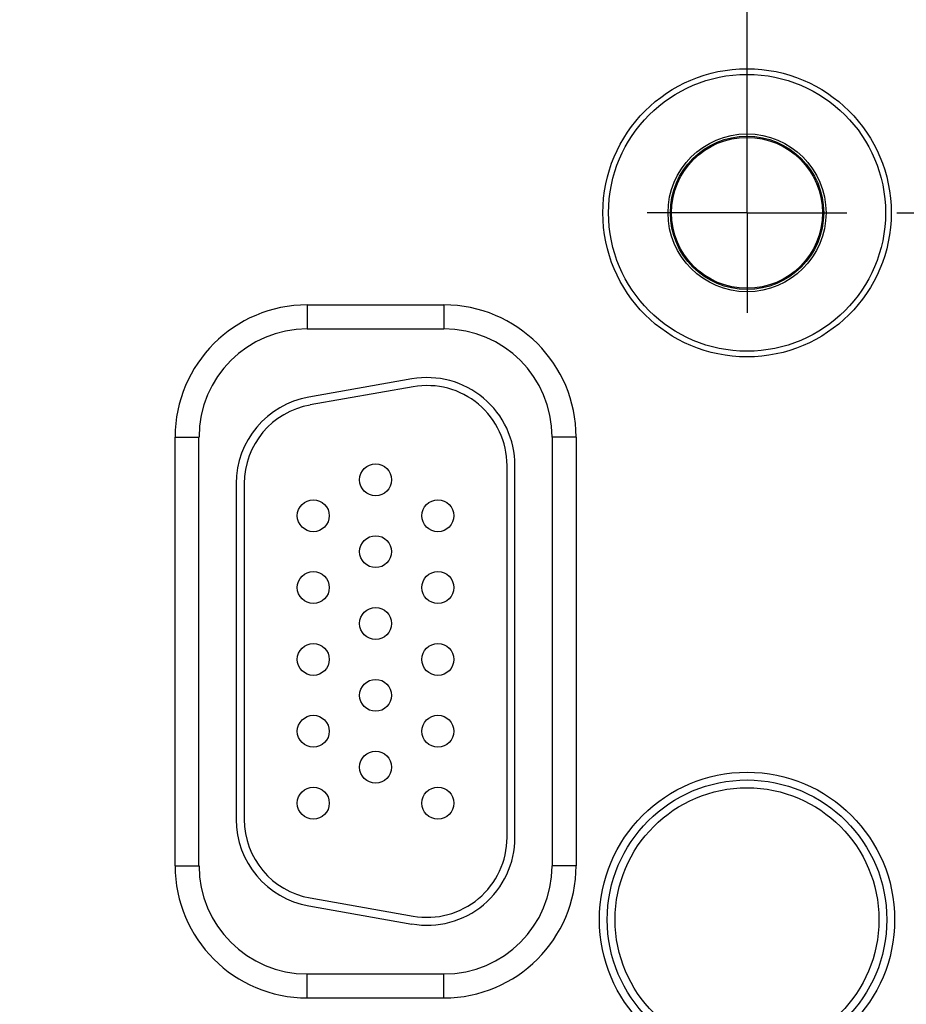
# Model space of a CAD drawing. Header units: inches. Extents: x 0 to 34, y 0 to 22.
# Tile 43 of 116: x 15.1 to 16.2, y 14.4 to 15.6. Entities that reach past the tile are written whole.
import ezdxf

# ---------------------------------------------------------------- set-up
doc = ezdxf.new("R2010")
doc.units = ezdxf.units.IN
doc.header["$LTSCALE"] = 1.87
doc.header["$MEASUREMENT"] = 0
doc.linetypes.add('CENTER', pattern=[0.6, 0.375, -0.075, 0.075, -0.075])
doc.layers.get('0').update_dxf_attribs({"linetype": 'CONTINUOUS'})
doc.layers.add('02___PRT_ALL_AXES', color=7, linetype='CONTINUOUS')
doc.layers.add('DIMENSIONS', color=7, linetype='CONTINUOUS')
doc.styles.get("Standard").update_dxf_attribs({"font": 'txt', "width": 0.8})
doc.dimstyles.new('DIMSTYLE_1', dxfattribs={"dimtxt": 0.125, "dimasz": 0.18, "dimexe": 0.125, "dimexo": 0.0625, "dimgap": 0.09, "dimtad": 0, "dimtih": 1, "dimtoh": 1, "dimzin": 4, "dimdsep": 46, "dimtxsty": 'STANDARD', "dimblk": '_FILLED', "dimblk1": '_FILLED', "dimblk2": '_FILLED', "dimcen": 0.09, "dimadec": 0, "dimazin": 0, "dimtp": 0.01, "dimtm": 0.01, "dimtfac": 1, "dimtofl": 0, "dimtmove": 0, "dimatfit": 3, "dimldrblk": '_FILLED', "dimfxl": 1, "dimtolj": 1, "dimtzin": 4, "dimarcsym": 0})

# ---------------------------------------------------------------- blocks, each defined once
blk = doc.blocks.new('*D7')
at = {"layer": 'DIMENSIONS', "color": 2, "linetype": 'CONTINUOUS'}
blk.add_line((16.2325, 15.3523), (17.9443, 15.3523), dxfattribs=at)
at = {"layer": 'DIMENSIONS', "color": 2, "linetype": 'CONTINUOUS', "insert": (18.0068, 15.4148), "char_height": 0.125, "width": 1.125, "attachment_point": 1, "rotation": 0, "line_spacing_factor": 0.9}
blk.add_mtext('1.85{\\Ftxt.shx;\\W1.000000;\\H0.125000; }[46.9]', dxfattribs=at)
blk = doc.blocks.new('_FILLED')
at = {"color": 0, "linetype": 'BYBLOCK'}
blk.add_solid([(0, 0), (-1, 0.1736), (-1, -0.1736)], dxfattribs=at)
blk = doc.blocks.new('*D13')
at = {"layer": 'DIMENSIONS', "color": 2, "linetype": 'CONTINUOUS'}
blk.add_line((16.0449, 15.4148), (16.0449, 17.8889), dxfattribs=at)
at = {"layer": 'DIMENSIONS', "color": 2, "linetype": 'CONTINUOUS', "insert": (15.9824, 17.9514), "char_height": 0.125, "width": 1.025, "attachment_point": 1, "rotation": 90, "line_spacing_factor": 0.9}
blk.add_mtext('9.53{\\Ftxt.shx;\\W1.000000;\\H0.125000; }[242]', dxfattribs=at)

msp = doc.modelspace()

# ---------------------------------------------------------------- linework, layer by layer
at = {"color": 7, "linetype": 'CONTINUOUS'}
for p, q in [((15.4944, 15.2369), (15.6654, 15.2369)), ((15.4944, 15.2369), (15.4944, 15.2069)), ((15.6654, 15.2369), (15.6654, 15.2069)), ((15.4944, 15.2069), (15.6654, 15.2069)), ((15.6253, 15.1442), (15.4963, 15.1214)), ((15.627, 15.1343), (15.498, 15.1116)), ((15.3288, 15.0714), (15.3588, 15.0714)), ((15.3288, 14.5344), (15.3288, 15.0714)), ((15.3588, 14.5344), (15.3588, 15.0714)), ((15.8309, 15.0714), (15.8009, 15.0714)), ((15.8009, 15.0714), (15.8009, 14.5344)), ((15.8309, 15.0714), (15.8309, 14.5344)), ((15.7444, 14.5699), (15.7444, 15.0359)), ((15.7544, 14.5699), (15.7544, 15.0359)), ((15.4054, 15.0131), (15.4054, 14.5926)), ((15.4154, 15.0131), (15.4154, 14.5926)), ((15.3288, 14.5344), (15.3588, 14.5344)), ((15.8309, 14.5344), (15.8009, 14.5344)), ((15.498, 14.4941), (15.627, 14.4714)), ((15.4963, 14.4843), (15.6253, 14.4615)), ((15.6654, 14.3988), (15.4944, 14.3988)), ((15.4944, 14.3688), (15.4944, 14.3988)), ((15.6654, 14.3688), (15.6654, 14.3988)), ((15.6654, 14.3688), (15.4944, 14.3688))]:
    msp.add_line(p, q, dxfattribs=at)
for centre, radius in [((16.0449, 15.3523), 0.1805), ((16.0449, 15.3523), 0.1734), ((16.0449, 15.3523), 0.0989), ((16.0449, 15.3523), 0.096), ((16.0449, 15.3523), 0.0945), ((15.5799, 15.0179), 0.02), ((15.5019, 14.9729), 0.02), ((15.6579, 14.9729), 0.02), ((15.5799, 14.9279), 0.02), ((15.5019, 14.8829), 0.02), ((15.6579, 14.8829), 0.02), ((15.5799, 14.8379), 0.02), ((15.5019, 14.7929), 0.02), ((15.6579, 14.7929), 0.02), ((15.5799, 14.7479), 0.02), ((15.5019, 14.7029), 0.02), ((15.6579, 14.7029), 0.02), ((15.5799, 14.6579), 0.02), ((16.0449, 14.4669), 0.1848), ((16.0449, 14.4669), 0.175), ((15.5019, 14.6129), 0.02), ((15.6579, 14.6129), 0.02), ((16.0449, 14.4669), 0.1652)]:
    msp.add_circle(centre, radius, dxfattribs=at)
for centre, radius, start, end in [((15.4944, 15.0714), 0.1655, 90, 180), ((15.6654, 15.0714), 0.1655, 0, 90), ((15.4944, 15.0714), 0.1355, 90, 180), ((15.6654, 15.0714), 0.1355, 0, 90), ((15.6444, 15.0359), 0.11, 0, 100), ((15.6444, 15.0359), 0.1, 0, 100), ((15.5154, 15.0131), 0.11, 100, 180), ((15.5154, 15.0131), 0.1, 100, 180), ((15.5154, 14.5926), 0.11, 180, 260), ((15.5154, 14.5926), 0.1, 180, 260), ((15.6444, 14.5699), 0.11, 260, 360), ((15.6444, 14.5699), 0.1, 260, 360), ((15.4944, 14.5344), 0.1655, 180, 270), ((15.4944, 14.5344), 0.1355, 180, 270), ((15.6654, 14.5344), 0.1655, 270, 360), ((15.6654, 14.5344), 0.1355, 270, 360)]:
    msp.add_arc(centre, radius, start, end, dxfattribs=at)
at = {"layer": '02___PRT_ALL_AXES', "color": 7, "linetype": 'CENTER'}
for q in [(16.0449, 15.4774), (15.9198, 15.3523), (16.17, 15.3523), (16.0449, 15.2272)]:
    msp.add_line((16.0449, 15.3523), q, dxfattribs=at)

# ---------------------------------------------------------------- dimensions: what is measured, and where the dimension line sits
at = {"layer": 'DIMENSIONS', "color": 2, "linetype": 'CONTINUOUS'}
for feature_location, offset, dtype, origin, picture, middle in [((16.0449, 15.4148), (0, 2.474), 1, (6.5167, 15.3523), '*D13', (16.0449, 18.4639)), ((16.2325, 15.3523), (1.7119, 0), 0, (16.17, 17.2004), '*D7', (18.5693, 15.3523))]:
    dim = msp.add_ordinate_dim(feature_location=feature_location, offset=offset, dtype=dtype, origin=origin, dimstyle='DIMSTYLE_1', override={"dimtad": 1, "dimtih": 0, "dimtoh": 0}, dxfattribs=at)
    dim.commit()
    dim.dimension.update_dxf_attribs({"geometry": picture, "text_midpoint": middle})

doc.saveas('drawing.dxf')
